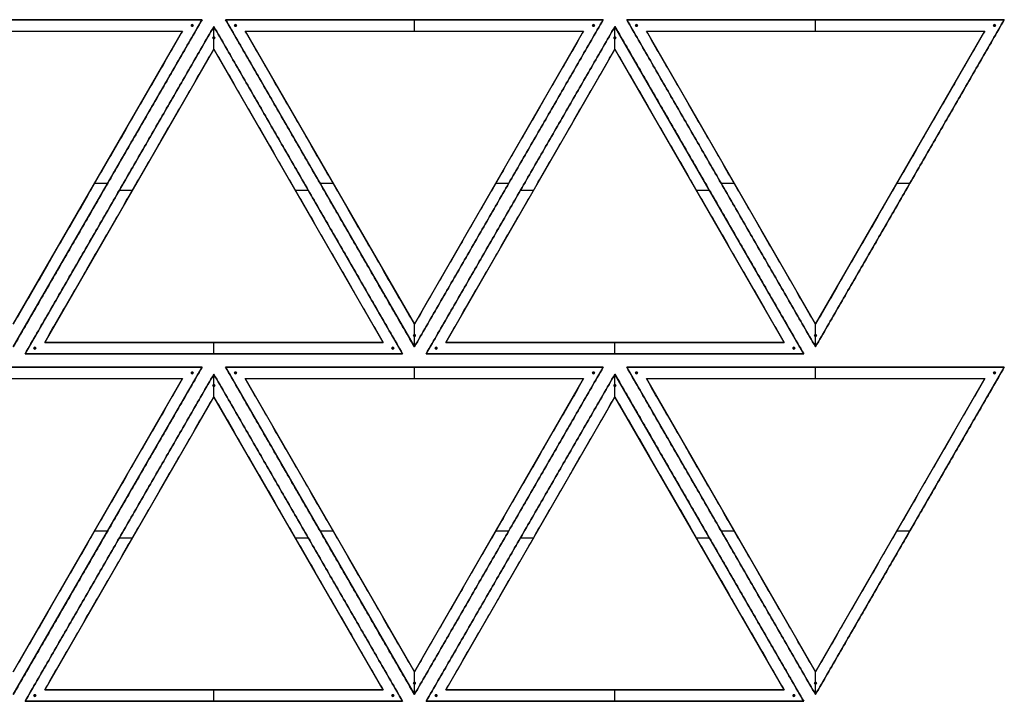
# Model space of a CAD drawing. Header units: millimetres. Extents: x -944 to 944, y -545 to 545.
# Tile 3 of 3: x -100 to 944, y -177 to 545. Entities that reach past the tile are written whole.
import ezdxf

# ---------------------------------------------------------------- set-up
doc = ezdxf.new("R2010")
doc.units = ezdxf.units.MM
doc.layers.add('Default', color=7, linetype='Continuous', true_color=0x000000)

msp = doc.modelspace()

# ---------------------------------------------------------------- linework, layer by layer
at = {"layer": 'Default', "color": 253, "true_color": 0xa6a5a1}
for p, q in [((-306.2, 544.9), (93.7, 544.9)), ((-106.3, 198.5), (93.7, 544.9)), ((118.7, 544.9), (318.7, 198.5)), ((118.7, 544.9), (518.7, 544.9)), ((318.7, 198.5), (518.7, 544.9)), ((318.7, 544.9, -37.5), (318.7, 544.9, 37.5)), ((318.7, 532.9, -37.5), (318.7, 544.9, -37.5)), ((318.7, 532.9, 37.5), (318.7, 544.9, 37.5)), ((543.7, 544.9), (743.7, 198.5)), ((543.7, 544.9), (943.7, 544.9)), ((743.7, 198.5), (943.7, 544.9)), ((743.7, 544.9, -37.5), (743.7, 544.9, 37.5)), ((743.7, 532.9, -37.5), (743.7, 544.9, -37.5)), ((743.7, 532.9, 37.5), (743.7, 544.9, 37.5)), ((-285.5, 532.9), (73, 532.9)), ((-106.3, 222.5), (73, 532.9)), ((139.5, 532.9), (498, 532.9)), ((139.5, 532.9), (318.7, 222.5)), ((318.7, 222.5), (498, 532.9)), ((318.7, 532.9, -37.5), (318.7, 532.9, 37.5)), ((564.5, 532.9), (923, 532.9)), ((564.5, 532.9), (743.7, 222.5)), ((743.7, 222.5), (923, 532.9)), ((743.7, 532.9, -37.5), (743.7, 532.9, 37.5)), ((-16.6, 377.7, -37.5), (-16.6, 377.7, 37.5)), ((229.1, 377.7, -37.5), (229.1, 377.7, 37.5)), ((408.4, 377.7, -37.5), (408.4, 377.7, 37.5)), ((654.1, 377.7, -37.5), (654.1, 377.7, 37.5)), ((833.4, 377.7, -37.5), (833.4, 377.7, 37.5)), ((-20.1, 371.7, -37.5), (-6.2, 371.7, -37.5)), ((-20.1, 371.7, 37.5), (-6.2, 371.7, 37.5)), ((-6.2, 371.7, -37.5), (-6.2, 371.7, 37.5)), ((218.7, 371.7, -37.5), (218.7, 371.7, 37.5)), ((218.7, 371.7, -37.5), (232.6, 371.7, -37.5)), ((218.7, 371.7, 37.5), (232.6, 371.7, 37.5)), ((404.9, 371.7, -37.5), (418.8, 371.7, -37.5)), ((404.9, 371.7, 37.5), (418.8, 371.7, 37.5)), ((418.8, 371.7, -37.5), (418.8, 371.7, 37.5)), ((643.7, 371.7, -37.5), (643.7, 371.7, 37.5)), ((643.7, 371.7, -37.5), (657.6, 371.7, -37.5)), ((643.7, 371.7, 37.5), (657.6, 371.7, 37.5)), ((829.9, 371.7, -37.5), (843.8, 371.7, -37.5)), ((829.9, 371.7, 37.5), (843.8, 371.7, 37.5)), ((843.8, 371.7, -37.5), (843.8, 371.7, 37.5)), ((318.7, 198.5, -37.5), (318.7, 222.5, -37.5)), ((318.7, 198.5, 37.5), (318.7, 222.5, 37.5)), ((743.7, 198.5, -37.5), (743.7, 222.5, -37.5)), ((743.7, 198.5, 37.5), (743.7, 222.5, 37.5)), ((-306.2, 176.8), (93.7, 176.8)), ((-106.3, -169.6), (93.7, 176.8)), ((118.7, 176.8), (318.7, -169.6)), ((118.7, 176.8), (518.7, 176.8)), ((318.7, -169.6), (518.7, 176.8)), ((318.7, 176.8, -37.5), (318.7, 176.8, 37.5)), ((318.7, 164.8, -37.5), (318.7, 176.8, -37.5)), ((318.7, 164.8, 37.5), (318.7, 176.8, 37.5)), ((543.7, 176.8), (743.7, -169.6)), ((543.7, 176.8), (943.7, 176.8)), ((743.7, -169.6), (943.7, 176.8)), ((743.7, 176.8, -37.5), (743.7, 176.8, 37.5)), ((743.7, 164.8, -37.5), (743.7, 176.8, -37.5)), ((743.7, 164.8, 37.5), (743.7, 176.8, 37.5)), ((-285.5, 164.8), (73, 164.8)), ((-106.3, -145.6), (73, 164.8)), ((139.5, 164.8), (498, 164.8)), ((139.5, 164.8), (318.7, -145.6)), ((318.7, -145.6), (498, 164.8)), ((318.7, 164.8, -37.5), (318.7, 164.8, 37.5)), ((564.5, 164.8), (923, 164.8)), ((564.5, 164.8), (743.7, -145.6)), ((743.7, -145.6), (923, 164.8)), ((743.7, 164.8, -37.5), (743.7, 164.8, 37.5)), ((-20.1, 3.6, -37.5), (-6.2, 3.6, -37.5)), ((-20.1, 3.6, 37.5), (-6.2, 3.6, 37.5)), ((-16.6, 9.6, -37.5), (-16.6, 9.6, 37.5)), ((-6.2, 3.6, -37.5), (-6.2, 3.6, 37.5)), ((218.7, 3.6, -37.5), (218.7, 3.6, 37.5)), ((218.7, 3.6, -37.5), (232.6, 3.6, -37.5)), ((218.7, 3.6, 37.5), (232.6, 3.6, 37.5)), ((229.1, 9.6, -37.5), (229.1, 9.6, 37.5)), ((404.9, 3.6, -37.5), (418.8, 3.6, -37.5)), ((404.9, 3.6, 37.5), (418.8, 3.6, 37.5)), ((408.4, 9.6, -37.5), (408.4, 9.6, 37.5)), ((418.8, 3.6, -37.5), (418.8, 3.6, 37.5)), ((643.7, 3.6, -37.5), (643.7, 3.6, 37.5)), ((643.7, 3.6, -37.5), (657.6, 3.6, -37.5)), ((643.7, 3.6, 37.5), (657.6, 3.6, 37.5)), ((654.1, 9.6, -37.5), (654.1, 9.6, 37.5)), ((829.9, 3.6, -37.5), (843.8, 3.6, -37.5)), ((829.9, 3.6, 37.5), (843.8, 3.6, 37.5)), ((833.4, 9.6, -37.5), (833.4, 9.6, 37.5)), ((843.8, 3.6, -37.5), (843.8, 3.6, 37.5)), ((318.7, -169.6, -37.5), (318.7, -145.6, -37.5)), ((318.7, -169.6, 37.5), (318.7, -145.6, 37.5)), ((743.7, -169.6, -37.5), (743.7, -145.6, -37.5)), ((743.7, -169.6, 37.5), (743.7, -145.6, 37.5))]:
    msp.add_line(p, q, dxfattribs=at)
at = {"layer": 'Default', "color": 177, "true_color": 0x353f88}
for p, q in [((106.2, 537.7), (-93.8, 191.2)), ((306.2, 191.2), (106.2, 537.7)), ((106.2, 513.7, -37.5), (106.2, 537.7, -37.5)), ((106.2, 513.7, 37.5), (106.2, 537.7, 37.5)), ((531.2, 537.7), (331.2, 191.2)), ((731.2, 191.2), (531.2, 537.7)), ((531.2, 513.7, -37.5), (531.2, 537.7, -37.5)), ((531.2, 513.7, 37.5), (531.2, 537.7, 37.5)), ((106.2, 513.7), (-73, 203.2)), ((285.5, 203.2), (106.2, 513.7)), ((531.2, 513.7), (352, 203.2)), ((710.5, 203.2), (531.2, 513.7)), ((6.2, 364.5, -37.5), (6.2, 364.5, 37.5)), ((6.2, 364.5, -37.5), (20.1, 364.5, -37.5)), ((6.2, 364.5, 37.5), (20.1, 364.5, 37.5)), ((16.6, 358.5, -37.5), (16.6, 358.5, 37.5)), ((192.4, 364.5, -37.5), (206.2, 364.5, -37.5)), ((192.4, 364.5, 37.5), (206.2, 364.5, 37.5)), ((195.9, 358.5, -37.5), (195.9, 358.5, 37.5)), ((206.2, 364.5, -37.5), (206.2, 364.5, 37.5)), ((431.2, 364.5, -37.5), (431.2, 364.5, 37.5)), ((431.2, 364.5, -37.5), (445.1, 364.5, -37.5)), ((431.2, 364.5, 37.5), (445.1, 364.5, 37.5)), ((441.6, 358.5, -37.5), (441.6, 358.5, 37.5)), ((617.4, 364.5, -37.5), (631.2, 364.5, -37.5)), ((617.4, 364.5, 37.5), (631.2, 364.5, 37.5)), ((620.9, 358.5, -37.5), (620.9, 358.5, 37.5)), ((631.2, 364.5, -37.5), (631.2, 364.5, 37.5)), ((-73, 203.2), (285.5, 203.2)), ((106.2, 191.2, -37.5), (106.2, 203.2, -37.5)), ((106.2, 191.2, 37.5), (106.2, 203.2, 37.5)), ((106.2, 203.2, 37.5), (106.2, 203.2, -37.5)), ((352, 203.2), (710.5, 203.2)), ((531.2, 191.2, -37.5), (531.2, 203.2, -37.5)), ((531.2, 191.2, 37.5), (531.2, 203.2, 37.5)), ((531.2, 203.2, 37.5), (531.2, 203.2, -37.5)), ((-93.8, 191.2), (306.2, 191.2)), ((106.2, 191.2, 37.5), (106.2, 191.2, -37.5)), ((331.2, 191.2), (731.2, 191.2)), ((531.2, 191.2, 37.5), (531.2, 191.2, -37.5)), ((106.2, 169.6), (-93.8, -176.8)), ((306.2, -176.8), (106.2, 169.6)), ((106.2, 145.6, -37.5), (106.2, 169.6, -37.5)), ((106.2, 145.6, 37.5), (106.2, 169.6, 37.5)), ((531.2, 169.6), (331.2, -176.8)), ((731.2, -176.8), (531.2, 169.6)), ((531.2, 145.6, -37.5), (531.2, 169.6, -37.5)), ((531.2, 145.6, 37.5), (531.2, 169.6, 37.5)), ((106.2, 145.6), (-73, -164.8)), ((285.5, -164.8), (106.2, 145.6)), ((531.2, 145.6), (352, -164.8)), ((710.5, -164.8), (531.2, 145.6)), ((6.2, -3.6, -37.5), (6.2, -3.6, 37.5)), ((6.2, -3.6, -37.5), (20.1, -3.6, -37.5)), ((6.2, -3.6, 37.5), (20.1, -3.6, 37.5)), ((16.6, -9.6, -37.5), (16.6, -9.6, 37.5)), ((192.4, -3.6, -37.5), (206.2, -3.6, -37.5)), ((192.4, -3.6, 37.5), (206.2, -3.6, 37.5)), ((195.9, -9.6, -37.5), (195.9, -9.6, 37.5)), ((206.2, -3.6, -37.5), (206.2, -3.6, 37.5)), ((431.2, -3.6, -37.5), (431.2, -3.6, 37.5)), ((431.2, -3.6, -37.5), (445.1, -3.6, -37.5)), ((431.2, -3.6, 37.5), (445.1, -3.6, 37.5)), ((441.6, -9.6, -37.5), (441.6, -9.6, 37.5)), ((617.4, -3.6, -37.5), (631.2, -3.6, -37.5)), ((617.4, -3.6, 37.5), (631.2, -3.6, 37.5)), ((620.9, -9.6, -37.5), (620.9, -9.6, 37.5)), ((631.2, -3.6, -37.5), (631.2, -3.6, 37.5)), ((-73, -164.8), (285.5, -164.8)), ((106.2, -176.8, -37.5), (106.2, -164.8, -37.5)), ((106.2, -176.8, 37.5), (106.2, -164.8, 37.5)), ((106.2, -164.8, 37.5), (106.2, -164.8, -37.5)), ((352, -164.8), (710.5, -164.8)), ((531.2, -176.8, -37.5), (531.2, -164.8, -37.5)), ((531.2, -176.8, 37.5), (531.2, -164.8, 37.5)), ((531.2, -164.8, 37.5), (531.2, -164.8, -37.5)), ((-93.8, -176.8), (306.2, -176.8)), ((106.2, -176.8, 37.5), (106.2, -176.8, -37.5)), ((331.2, -176.8), (731.2, -176.8)), ((531.2, -176.8, 37.5), (531.2, -176.8, -37.5))]:
    msp.add_line(p, q, dxfattribs=at)
at = {"layer": 'Default', "color": 253, "true_color": 0x999b9d}
for p, q in [((82.4, 538.9, 37.5), (84.4, 538.9, 37.5)), ((82.4, 538.9, 337.5), (84.4, 538.9, 337.5)), ((82.5, 538.4, 37.5), (82.5, 538.4, 337.5)), ((82.9, 539.7, 37.5), (82.9, 539.7, 337.5)), ((83.4, 537.9, 37.5), (83.4, 539.9, 37.5)), ((83.4, 537.9, 337.5), (83.4, 539.9, 337.5)), ((83.9, 538, 37.5), (83.9, 538, 337.5)), ((84.2, 539.4, 37.5), (84.2, 539.4, 337.5)), ((128.1, 538.9, 37.5), (130.1, 538.9, 37.5)), ((128.1, 538.9, 337.5), (130.1, 538.9, 337.5)), ((128.3, 539.4, 37.5), (128.3, 539.4, 337.5)), ((128.6, 538, 37.5), (128.6, 538, 337.5)), ((129.1, 537.9, 37.5), (129.1, 539.9, 37.5)), ((129.1, 537.9, 337.5), (129.1, 539.9, 337.5)), ((129.6, 539.7, 37.5), (129.6, 539.7, 337.5)), ((130, 538.4, 37.5), (130, 538.4, 337.5)), ((507.4, 538.9, 37.5), (509.4, 538.9, 37.5)), ((507.4, 538.9, 337.5), (509.4, 538.9, 337.5)), ((507.5, 538.4, 37.5), (507.5, 538.4, 337.5)), ((507.9, 539.7, 37.5), (507.9, 539.7, 337.5)), ((508.4, 537.9, 37.5), (508.4, 539.9, 37.5)), ((508.4, 537.9, 337.5), (508.4, 539.9, 337.5)), ((508.9, 538, 37.5), (508.9, 538, 337.5)), ((509.2, 539.4, 37.5), (509.2, 539.4, 337.5)), ((553.1, 538.9, 37.5), (555.1, 538.9, 37.5)), ((553.1, 538.9, 337.5), (555.1, 538.9, 337.5)), ((553.3, 539.4, 37.5), (553.3, 539.4, 337.5)), ((553.6, 538, 37.5), (553.6, 538, 337.5)), ((554.1, 537.9, 37.5), (554.1, 539.9, 37.5)), ((554.1, 537.9, 337.5), (554.1, 539.9, 337.5)), ((554.6, 539.7, 37.5), (554.6, 539.7, 337.5)), ((555, 538.4, 37.5), (555, 538.4, 337.5)), ((932.4, 538.9, 37.5), (934.4, 538.9, 37.5)), ((932.4, 538.9, 337.5), (934.4, 538.9, 337.5)), ((932.5, 538.4, 37.5), (932.5, 538.4, 337.5)), ((932.9, 539.7, 37.5), (932.9, 539.7, 337.5)), ((933.4, 537.9, 37.5), (933.4, 539.9, 37.5)), ((933.4, 537.9, 337.5), (933.4, 539.9, 337.5)), ((933.9, 538, 37.5), (933.9, 538, 337.5)), ((934.2, 539.4, 37.5), (934.2, 539.4, 337.5)), ((105.2, 525.7, 37.5), (105.2, 525.7, 337.5)), ((105.2, 525.7, 37.5), (107.2, 525.7, 37.5)), ((105.2, 525.7, 337.5), (107.2, 525.7, 337.5)), ((106.2, 526.7, 37.5), (106.2, 526.7, 337.5)), ((106.2, 524.7, 37.5), (106.2, 526.7, 37.5)), ((106.2, 524.7, 337.5), (106.2, 526.7, 337.5)), ((106.2, 524.7, 37.5), (106.2, 524.7, 337.5)), ((107.2, 525.7, 37.5), (107.2, 525.7, 337.5)), ((530.2, 525.7, 37.5), (530.2, 525.7, 337.5)), ((530.2, 525.7, 37.5), (532.2, 525.7, 37.5)), ((530.2, 525.7, 337.5), (532.2, 525.7, 337.5)), ((531.2, 524.7, 37.5), (531.2, 526.7, 37.5)), ((531.2, 524.7, 337.5), (531.2, 526.7, 337.5)), ((531.2, 524.7, 37.5), (531.2, 524.7, 337.5)), ((531.2, 526.7, 37.5), (531.2, 526.7, 337.5)), ((532.2, 525.7, 37.5), (532.2, 525.7, 337.5)), ((317.7, 210.5, 37.5), (319.8, 210.5, 37.5)), ((317.7, 210.5, 337.5), (319.8, 210.5, 337.5)), ((317.7, 210.5, 37.5), (317.7, 210.5, 337.5)), ((318.7, 211.5, 37.5), (318.7, 211.5, 337.5)), ((318.7, 209.5, 37.5), (318.7, 211.5, 37.5)), ((318.7, 209.5, 337.5), (318.7, 211.5, 337.5)), ((318.7, 209.5, 37.5), (318.7, 209.5, 337.5)), ((319.8, 210.5, 37.5), (319.8, 210.5, 337.5)), ((742.8, 210.5, 37.5), (742.8, 210.5, 337.5)), ((742.8, 210.5, 37.5), (744.8, 210.5, 37.5)), ((742.8, 210.5, 337.5), (744.8, 210.5, 337.5)), ((743.7, 211.5, 37.5), (743.7, 211.5, 337.5)), ((743.7, 209.5, 37.5), (743.7, 211.5, 37.5)), ((743.7, 209.5, 337.5), (743.7, 211.5, 337.5)), ((743.7, 209.5, 37.5), (743.7, 209.5, 337.5)), ((744.8, 210.5, 37.5), (744.8, 210.5, 337.5)), ((-83.4, 196.2, 37.5), (-83.4, 198.2, 37.5)), ((-83.4, 196.2, 337.5), (-83.4, 198.2, 337.5)), ((295.9, 196.2, 37.5), (295.9, 198.2, 37.5)), ((295.9, 196.2, 337.5), (295.9, 198.2, 337.5)), ((341.6, 196.2, 37.5), (341.6, 198.2, 37.5)), ((341.6, 196.2, 337.5), (341.6, 198.2, 337.5)), ((720.9, 196.2, 37.5), (720.9, 198.2, 37.5)), ((720.9, 196.2, 337.5), (720.9, 198.2, 337.5)), ((-84.4, 197.2, 37.5), (-82.4, 197.2, 37.5)), ((-84.4, 197.2, 337.5), (-82.4, 197.2, 337.5)), ((-84.2, 196.7, 37.5), (-84.2, 196.7, 337.5)), ((-83.9, 198.1, 37.5), (-83.9, 198.1, 337.5)), ((-82.9, 196.4, 37.5), (-82.9, 196.4, 337.5)), ((-82.5, 197.7, 37.5), (-82.5, 197.7, 337.5)), ((294.9, 197.2, 37.5), (296.9, 197.2, 37.5)), ((294.9, 197.2, 337.5), (296.9, 197.2, 337.5)), ((295, 197.7, 37.5), (295, 197.7, 337.5)), ((295.4, 196.4, 37.5), (295.4, 196.4, 337.5)), ((296.4, 198.1, 37.5), (296.4, 198.1, 337.5)), ((296.7, 196.7, 37.5), (296.7, 196.7, 337.5)), ((340.6, 197.2, 37.5), (342.6, 197.2, 37.5)), ((340.6, 197.2, 337.5), (342.6, 197.2, 337.5)), ((340.8, 196.7, 37.5), (340.8, 196.7, 337.5)), ((341.1, 198.1, 37.5), (341.1, 198.1, 337.5)), ((342.1, 196.4, 37.5), (342.1, 196.4, 337.5)), ((342.5, 197.7, 37.5), (342.5, 197.7, 337.5)), ((719.9, 197.2, 37.5), (721.9, 197.2, 37.5)), ((719.9, 197.2, 337.5), (721.9, 197.2, 337.5)), ((720, 197.7, 37.5), (720, 197.7, 337.5)), ((720.4, 196.4, 37.5), (720.4, 196.4, 337.5)), ((721.4, 198.1, 37.5), (721.4, 198.1, 337.5)), ((721.7, 196.7, 37.5), (721.7, 196.7, 337.5)), ((82.4, 170.8, 37.5), (84.4, 170.8, 37.5)), ((82.4, 170.8, 337.5), (84.4, 170.8, 337.5)), ((82.5, 170.3, 37.5), (82.5, 170.3, 337.5)), ((82.9, 171.7, 37.5), (82.9, 171.7, 337.5)), ((83.4, 169.8, 37.5), (83.4, 171.8, 37.5)), ((83.4, 169.8, 337.5), (83.4, 171.8, 337.5)), ((83.9, 169.9, 37.5), (83.9, 169.9, 337.5)), ((84.2, 171.3, 37.5), (84.2, 171.3, 337.5)), ((128.1, 170.8, 37.5), (130.1, 170.8, 37.5)), ((128.1, 170.8, 337.5), (130.1, 170.8, 337.5)), ((128.3, 171.3, 37.5), (128.3, 171.3, 337.5)), ((128.6, 169.9, 37.5), (128.6, 169.9, 337.5)), ((129.1, 169.8, 37.5), (129.1, 171.8, 37.5)), ((129.1, 169.8, 337.5), (129.1, 171.8, 337.5)), ((129.6, 171.7, 37.5), (129.6, 171.7, 337.5)), ((130, 170.3, 37.5), (130, 170.3, 337.5)), ((507.4, 170.8, 37.5), (509.4, 170.8, 37.5)), ((507.4, 170.8, 337.5), (509.4, 170.8, 337.5)), ((507.5, 170.3, 37.5), (507.5, 170.3, 337.5)), ((507.9, 171.7, 37.5), (507.9, 171.7, 337.5)), ((508.4, 169.8, 37.5), (508.4, 171.8, 37.5)), ((508.4, 169.8, 337.5), (508.4, 171.8, 337.5)), ((508.9, 169.9, 37.5), (508.9, 169.9, 337.5)), ((509.2, 171.3, 37.5), (509.2, 171.3, 337.5)), ((553.1, 170.8, 37.5), (555.1, 170.8, 37.5)), ((553.1, 170.8, 337.5), (555.1, 170.8, 337.5)), ((553.3, 171.3, 37.5), (553.3, 171.3, 337.5)), ((553.6, 169.9, 37.5), (553.6, 169.9, 337.5)), ((554.1, 169.8, 37.5), (554.1, 171.8, 37.5)), ((554.1, 169.8, 337.5), (554.1, 171.8, 337.5)), ((554.6, 171.7, 37.5), (554.6, 171.7, 337.5)), ((555, 170.3, 37.5), (555, 170.3, 337.5)), ((932.4, 170.8, 37.5), (934.4, 170.8, 37.5)), ((932.4, 170.8, 337.5), (934.4, 170.8, 337.5)), ((932.5, 170.3, 37.5), (932.5, 170.3, 337.5)), ((932.9, 171.7, 37.5), (932.9, 171.7, 337.5)), ((933.4, 169.8, 37.5), (933.4, 171.8, 37.5)), ((933.4, 169.8, 337.5), (933.4, 171.8, 337.5)), ((933.9, 169.9, 37.5), (933.9, 169.9, 337.5)), ((934.2, 171.3, 37.5), (934.2, 171.3, 337.5)), ((105.2, 157.6, 37.5), (105.2, 157.6, 337.5)), ((105.2, 157.6, 37.5), (107.2, 157.6, 37.5)), ((105.2, 157.6, 337.5), (107.2, 157.6, 337.5)), ((106.2, 158.6, 37.5), (106.2, 158.6, 337.5)), ((106.2, 156.6, 37.5), (106.2, 158.6, 37.5)), ((106.2, 156.6, 337.5), (106.2, 158.6, 337.5)), ((106.2, 156.6, 37.5), (106.2, 156.6, 337.5)), ((107.2, 157.6, 37.5), (107.2, 157.6, 337.5)), ((530.2, 157.6, 37.5), (530.2, 157.6, 337.5)), ((530.2, 157.6, 37.5), (532.2, 157.6, 37.5)), ((530.2, 157.6, 337.5), (532.2, 157.6, 337.5)), ((531.2, 158.6, 37.5), (531.2, 158.6, 337.5)), ((531.2, 156.6, 37.5), (531.2, 158.6, 37.5)), ((531.2, 156.6, 337.5), (531.2, 158.6, 337.5)), ((531.2, 156.6, 37.5), (531.2, 156.6, 337.5)), ((532.2, 157.6, 37.5), (532.2, 157.6, 337.5)), ((317.7, -157.6, 37.5), (319.8, -157.6, 37.5)), ((317.7, -157.6, 337.5), (319.8, -157.6, 337.5)), ((317.7, -157.6, 37.5), (317.7, -157.6, 337.5)), ((318.7, -156.6, 37.5), (318.7, -156.6, 337.5)), ((318.7, -158.6, 37.5), (318.7, -156.6, 37.5)), ((318.7, -158.6, 337.5), (318.7, -156.6, 337.5)), ((318.7, -158.6, 37.5), (318.7, -158.6, 337.5)), ((319.8, -157.6, 37.5), (319.8, -157.6, 337.5)), ((742.8, -157.6, 37.5), (742.8, -157.6, 337.5)), ((742.8, -157.6, 37.5), (744.8, -157.6, 37.5)), ((742.8, -157.6, 337.5), (744.8, -157.6, 337.5)), ((743.7, -156.6, 37.5), (743.7, -156.6, 337.5)), ((743.7, -158.6, 37.5), (743.7, -156.6, 37.5)), ((743.7, -158.6, 337.5), (743.7, -156.6, 337.5)), ((743.7, -158.6, 37.5), (743.7, -158.6, 337.5)), ((744.8, -157.6, 37.5), (744.8, -157.6, 337.5)), ((-84.4, -170.8, 37.5), (-82.4, -170.8, 37.5)), ((-84.4, -170.8, 337.5), (-82.4, -170.8, 337.5)), ((-84.2, -171.3, 37.5), (-84.2, -171.3, 337.5)), ((-83.9, -169.9, 37.5), (-83.9, -169.9, 337.5)), ((-83.4, -171.8, 37.5), (-83.4, -169.8, 37.5)), ((-83.4, -171.8, 337.5), (-83.4, -169.8, 337.5)), ((-82.9, -171.7, 37.5), (-82.9, -171.7, 337.5)), ((-82.5, -170.3, 37.5), (-82.5, -170.3, 337.5)), ((294.9, -170.8, 37.5), (296.9, -170.8, 37.5)), ((294.9, -170.8, 337.5), (296.9, -170.8, 337.5)), ((295, -170.3, 37.5), (295, -170.3, 337.5)), ((295.4, -171.7, 37.5), (295.4, -171.7, 337.5)), ((295.9, -171.8, 37.5), (295.9, -169.8, 37.5)), ((295.9, -171.8, 337.5), (295.9, -169.8, 337.5)), ((296.4, -169.9, 37.5), (296.4, -169.9, 337.5)), ((296.7, -171.3, 37.5), (296.7, -171.3, 337.5)), ((340.6, -170.8, 37.5), (342.6, -170.8, 37.5)), ((340.6, -170.8, 337.5), (342.6, -170.8, 337.5)), ((340.8, -171.3, 37.5), (340.8, -171.3, 337.5)), ((341.1, -169.9, 37.5), (341.1, -169.9, 337.5)), ((341.6, -171.8, 37.5), (341.6, -169.8, 37.5)), ((341.6, -171.8, 337.5), (341.6, -169.8, 337.5)), ((342.1, -171.7, 37.5), (342.1, -171.7, 337.5)), ((342.5, -170.3, 37.5), (342.5, -170.3, 337.5)), ((719.9, -170.8, 37.5), (721.9, -170.8, 37.5)), ((719.9, -170.8, 337.5), (721.9, -170.8, 337.5)), ((720, -170.3, 37.5), (720, -170.3, 337.5)), ((720.4, -171.7, 37.5), (720.4, -171.7, 337.5)), ((720.9, -171.8, 37.5), (720.9, -169.8, 37.5)), ((720.9, -171.8, 337.5), (720.9, -169.8, 337.5)), ((721.4, -169.9, 37.5), (721.4, -169.9, 337.5)), ((721.7, -171.3, 37.5), (721.7, -171.3, 337.5))]:
    msp.add_line(p, q, dxfattribs=at)
for centre in [(83.4, 538.9, 37.5), (83.4, 538.9, 187.5), (129.1, 538.9, 37.5), (129.1, 538.9, 187.5), (508.4, 538.9, 37.5), (508.4, 538.9, 187.5), (554.1, 538.9, 37.5), (554.1, 538.9, 187.5), (933.4, 538.9, 37.5), (933.4, 538.9, 187.5), (106.2, 525.7, 37.5), (106.2, 525.7, 187.5), (531.2, 525.7, 37.5), (531.2, 525.7, 187.5), (318.7, 210.5, 37.5), (318.7, 210.5, 187.5), (743.7, 210.5, 37.5), (743.7, 210.5, 187.5), (-83.4, 197.2, 37.5), (-83.4, 197.2, 187.5), (295.9, 197.2, 37.5), (295.9, 197.2, 187.5), (341.6, 197.2, 37.5), (341.6, 197.2, 187.5), (720.9, 197.2, 37.5), (720.9, 197.2, 187.5), (83.4, 170.8, 37.5), (83.4, 170.8, 187.5), (129.1, 170.8, 37.5), (129.1, 170.8, 187.5), (508.4, 170.8, 37.5), (508.4, 170.8, 187.5), (554.1, 170.8, 37.5), (554.1, 170.8, 187.5), (933.4, 170.8, 37.5), (933.4, 170.8, 187.5), (106.2, 157.6, 37.5), (106.2, 157.6, 187.5), (531.2, 157.6, 37.5), (531.2, 157.6, 187.5), (318.7, -157.6, 37.5), (318.7, -157.6, 187.5), (743.7, -157.6, 37.5), (743.7, -157.6, 187.5), (-83.4, -170.8, 37.5), (-83.4, -170.8, 187.5), (295.9, -170.8, 37.5), (295.9, -170.8, 187.5), (341.6, -170.8, 37.5), (341.6, -170.8, 187.5), (720.9, -170.8, 37.5), (720.9, -170.8, 187.5)]:
    msp.add_circle(centre, 1, dxfattribs=at)
at = {"layer": 'Default', "color": 253, "true_color": 0x999b9d, "extrusion": (0, 0, -1)}
for centre in [(-83.4, 538.9, -337.5), (-129.1, 538.9, -337.5), (-508.4, 538.9, -337.5), (-554.1, 538.9, -337.5), (-933.4, 538.9, -337.5), (-106.3, 525.7, -337.5), (-531.2, 525.7, -337.5), (-318.8, 210.5, -337.5), (-743.8, 210.5, -337.5), (83.4, 197.2, -337.5), (-295.9, 197.2, -337.5), (-341.6, 197.2, -337.5), (-720.9, 197.2, -337.5), (-83.4, 170.8, -337.5), (-129.1, 170.8, -337.5), (-508.4, 170.8, -337.5), (-554.1, 170.8, -337.5), (-933.4, 170.8, -337.5), (-106.3, 157.6, -337.5), (-531.2, 157.6, -337.5), (-318.8, -157.6, -337.5), (-743.8, -157.6, -337.5), (83.4, -170.8, -337.5), (-295.9, -170.8, -337.5), (-341.6, -170.8, -337.5), (-720.9, -170.8, -337.5)]:
    msp.add_circle(centre, 1, dxfattribs=at)
at = {"layer": 'Default', "color": 253, "true_color": 0xa6a5a1}
for points in [[(93.7, 544.9, -37.5), (-106.3, 544.9, -37.5), (-306.2, 544.9, -37.5)], [(-306.2, 544.9, 37.5), (-106.3, 544.9, 37.5), (93.7, 544.9, 37.5)], [(-106.3, 198.5, -37.5), (-6.2, 371.7, -37.5), (93.7, 544.9, -37.5)], [(93.7, 544.9, 37.5), (-6.2, 371.7, 37.5), (-106.3, 198.5, 37.5)], [(93.7, 544.9, -37.5), (93.7, 544.9), (93.7, 544.9, 37.5)], [(118.7, 544.9, 37.5), (118.7, 544.9), (118.7, 544.9, -37.5)], [(518.7, 544.9, -37.5), (318.7, 544.9, -37.5), (118.7, 544.9, -37.5)], [(118.7, 544.9, 37.5), (318.7, 544.9, 37.5), (518.7, 544.9, 37.5)], [(118.7, 544.9, -37.5), (218.7, 371.7, -37.5), (318.7, 198.5, -37.5)], [(318.7, 198.5, 37.5), (218.7, 371.7, 37.5), (118.7, 544.9, 37.5)], [(318.7, 198.5, -37.5), (418.8, 371.7, -37.5), (518.7, 544.9, -37.5)], [(518.7, 544.9, 37.5), (418.8, 371.7, 37.5), (318.7, 198.5, 37.5)], [(518.7, 544.9, -37.5), (518.7, 544.9), (518.7, 544.9, 37.5)], [(543.7, 544.9, 37.5), (543.7, 544.9), (543.7, 544.9, -37.5)], [(943.7, 544.9, -37.5), (743.7, 544.9, -37.5), (543.7, 544.9, -37.5)], [(543.7, 544.9, 37.5), (743.7, 544.9, 37.5), (943.7, 544.9, 37.5)], [(543.7, 544.9, -37.5), (643.7, 371.7, -37.5), (743.7, 198.5, -37.5)], [(743.7, 198.5, 37.5), (643.7, 371.7, 37.5), (543.7, 544.9, 37.5)], [(743.7, 198.5, -37.5), (843.8, 371.7, -37.5), (943.7, 544.9, -37.5)], [(943.7, 544.9, 37.5), (843.8, 371.7, 37.5), (743.7, 198.5, 37.5)], [(943.7, 544.9, -37.5), (943.7, 544.9), (943.7, 544.9, 37.5)], [(-285.5, 532.9, -37.5), (-106.3, 532.9, -37.5), (73, 532.9, -37.5)], [(-285.5, 532.9, 37.5), (-106.3, 532.9, 37.5), (73, 532.9, 37.5)], [(73, 532.9, -37.5), (-16.6, 377.7, -37.5), (-106.3, 222.5, -37.5)], [(73, 532.9, 37.5), (-16.6, 377.7, 37.5), (-106.3, 222.5, 37.5)], [(73, 532.9, 37.5), (73, 532.9), (73, 532.9, -37.5)], [(139.5, 532.9, -37.5), (318.7, 532.9, -37.5), (498, 532.9, -37.5)], [(318.7, 222.5, -37.5), (229.1, 377.7, -37.5), (139.5, 532.9, -37.5)], [(318.7, 222.5, 37.5), (229.1, 377.7, 37.5), (139.5, 532.9, 37.5)], [(139.5, 532.9, 37.5), (318.7, 532.9, 37.5), (498, 532.9, 37.5)], [(139.5, 532.9, -37.5), (139.5, 532.9), (139.5, 532.9, 37.5)], [(498, 532.9, -37.5), (408.4, 377.7, -37.5), (318.7, 222.5, -37.5)], [(498, 532.9, 37.5), (408.4, 377.7, 37.5), (318.7, 222.5, 37.5)], [(498, 532.9, 37.5), (498, 532.9), (498, 532.9, -37.5)], [(564.5, 532.9, -37.5), (743.7, 532.9, -37.5), (923, 532.9, -37.5)], [(743.7, 222.5, -37.5), (654.1, 377.7, -37.5), (564.5, 532.9, -37.5)], [(743.7, 222.5, 37.5), (654.1, 377.7, 37.5), (564.5, 532.9, 37.5)], [(564.5, 532.9, 37.5), (743.7, 532.9, 37.5), (923, 532.9, 37.5)], [(564.5, 532.9, -37.5), (564.5, 532.9), (564.5, 532.9, 37.5)], [(923, 532.9, -37.5), (833.4, 377.7, -37.5), (743.7, 222.5, -37.5)], [(923, 532.9, 37.5), (833.4, 377.7, 37.5), (743.7, 222.5, 37.5)], [(923, 532.9, 37.5), (923, 532.9), (923, 532.9, -37.5)], [(318.7, 222.5, 37.5), (318.7, 222.5), (318.7, 222.5, -37.5)], [(743.7, 222.5, 37.5), (743.7, 222.5), (743.7, 222.5, -37.5)], [(318.7, 198.5, -37.5), (318.7, 198.5), (318.7, 198.5, 37.5)], [(743.7, 198.5, -37.5), (743.7, 198.5), (743.7, 198.5, 37.5)], [(93.7, 176.8, -37.5), (-106.3, 176.8, -37.5), (-306.2, 176.8, -37.5)], [(-306.2, 176.8, 37.5), (-106.3, 176.8, 37.5), (93.7, 176.8, 37.5)], [(-106.3, -169.6, -37.5), (-6.2, 3.6, -37.5), (93.7, 176.8, -37.5)], [(93.7, 176.8, 37.5), (-6.2, 3.6, 37.5), (-106.3, -169.6, 37.5)], [(93.7, 176.8, -37.5), (93.7, 176.8), (93.7, 176.8, 37.5)], [(118.7, 176.8, 37.5), (118.7, 176.8), (118.7, 176.8, -37.5)], [(518.7, 176.8, -37.5), (318.7, 176.8, -37.5), (118.7, 176.8, -37.5)], [(118.7, 176.8, 37.5), (318.7, 176.8, 37.5), (518.7, 176.8, 37.5)], [(118.7, 176.8, -37.5), (218.7, 3.6, -37.5), (318.7, -169.6, -37.5)], [(318.7, -169.6, 37.5), (218.7, 3.6, 37.5), (118.7, 176.8, 37.5)], [(318.7, -169.6, -37.5), (418.8, 3.6, -37.5), (518.7, 176.8, -37.5)], [(518.7, 176.8, 37.5), (418.8, 3.6, 37.5), (318.7, -169.6, 37.5)], [(518.7, 176.8, -37.5), (518.7, 176.8), (518.7, 176.8, 37.5)], [(543.7, 176.8, 37.5), (543.7, 176.8), (543.7, 176.8, -37.5)], [(943.7, 176.8, -37.5), (743.7, 176.8, -37.5), (543.7, 176.8, -37.5)], [(543.7, 176.8, 37.5), (743.7, 176.8, 37.5), (943.7, 176.8, 37.5)], [(543.7, 176.8, -37.5), (643.7, 3.6, -37.5), (743.7, -169.6, -37.5)], [(743.7, -169.6, 37.5), (643.7, 3.6, 37.5), (543.7, 176.8, 37.5)], [(743.7, -169.6, -37.5), (843.8, 3.6, -37.5), (943.7, 176.8, -37.5)], [(943.7, 176.8, 37.5), (843.8, 3.6, 37.5), (743.7, -169.6, 37.5)], [(943.7, 176.8, -37.5), (943.7, 176.8), (943.7, 176.8, 37.5)], [(-285.5, 164.8, -37.5), (-106.3, 164.8, -37.5), (73, 164.8, -37.5)], [(-285.5, 164.8, 37.5), (-106.3, 164.8, 37.5), (73, 164.8, 37.5)], [(73, 164.8, -37.5), (-16.6, 9.6, -37.5), (-106.3, -145.6, -37.5)], [(73, 164.8, 37.5), (-16.6, 9.6, 37.5), (-106.3, -145.6, 37.5)], [(73, 164.8, 37.5), (73, 164.8), (73, 164.8, -37.5)], [(139.5, 164.8, -37.5), (318.7, 164.8, -37.5), (498, 164.8, -37.5)], [(318.7, -145.6, -37.5), (229.1, 9.6, -37.5), (139.5, 164.8, -37.5)], [(318.7, -145.6, 37.5), (229.1, 9.6, 37.5), (139.5, 164.8, 37.5)], [(139.5, 164.8, 37.5), (318.7, 164.8, 37.5), (498, 164.8, 37.5)], [(139.5, 164.8, -37.5), (139.5, 164.8), (139.5, 164.8, 37.5)], [(498, 164.8, -37.5), (408.4, 9.6, -37.5), (318.7, -145.6, -37.5)], [(498, 164.8, 37.5), (408.4, 9.6, 37.5), (318.7, -145.6, 37.5)], [(498, 164.8, 37.5), (498, 164.8), (498, 164.8, -37.5)], [(564.5, 164.8, -37.5), (743.7, 164.8, -37.5), (923, 164.8, -37.5)], [(743.7, -145.6, -37.5), (654.1, 9.6, -37.5), (564.5, 164.8, -37.5)], [(743.7, -145.6, 37.5), (654.1, 9.6, 37.5), (564.5, 164.8, 37.5)], [(564.5, 164.8, 37.5), (743.7, 164.8, 37.5), (923, 164.8, 37.5)], [(564.5, 164.8, -37.5), (564.5, 164.8), (564.5, 164.8, 37.5)], [(923, 164.8, -37.5), (833.4, 9.6, -37.5), (743.7, -145.6, -37.5)], [(923, 164.8, 37.5), (833.4, 9.6, 37.5), (743.7, -145.6, 37.5)], [(923, 164.8, 37.5), (923, 164.8), (923, 164.8, -37.5)], [(318.7, -145.6, 37.5), (318.7, -145.6), (318.7, -145.6, -37.5)], [(743.7, -145.6, 37.5), (743.7, -145.6), (743.7, -145.6, -37.5)], [(318.7, -169.6, -37.5), (318.7, -169.6), (318.7, -169.6, 37.5)], [(743.7, -169.6, -37.5), (743.7, -169.6), (743.7, -169.6, 37.5)]]:
    msp.add_open_spline(points, degree=2, dxfattribs=at)
at = {"layer": 'Default', "color": 177, "true_color": 0x353f88}
for points in [[(106.2, 537.7, -37.5), (6.2, 364.5, -37.5), (-93.8, 191.2, -37.5)], [(-93.8, 191.2, 37.5), (6.2, 364.5, 37.5), (106.2, 537.7, 37.5)], [(106.2, 537.7, -37.5), (106.2, 537.7), (106.2, 537.7, 37.5)], [(306.2, 191.2, -37.5), (206.2, 364.5, -37.5), (106.2, 537.7, -37.5)], [(106.2, 537.7, 37.5), (206.2, 364.5, 37.5), (306.2, 191.2, 37.5)], [(531.2, 537.7, -37.5), (431.2, 364.5, -37.5), (331.2, 191.2, -37.5)], [(331.2, 191.2, 37.5), (431.2, 364.5, 37.5), (531.2, 537.7, 37.5)], [(531.2, 537.7, -37.5), (531.2, 537.7), (531.2, 537.7, 37.5)], [(731.2, 191.2, -37.5), (631.2, 364.5, -37.5), (531.2, 537.7, -37.5)], [(531.2, 537.7, 37.5), (631.2, 364.5, 37.5), (731.2, 191.2, 37.5)], [(-73, 203.2, -37.5), (16.6, 358.5, -37.5), (106.2, 513.7, -37.5)], [(-73, 203.2, 37.5), (16.6, 358.5, 37.5), (106.2, 513.7, 37.5)], [(106.2, 513.7, -37.5), (195.9, 358.5, -37.5), (285.5, 203.2, -37.5)], [(106.2, 513.7, 37.5), (195.9, 358.5, 37.5), (285.5, 203.2, 37.5)], [(106.2, 513.7, 37.5), (106.2, 513.7), (106.2, 513.7, -37.5)], [(352, 203.2, -37.5), (441.6, 358.5, -37.5), (531.2, 513.7, -37.5)], [(352, 203.2, 37.5), (441.6, 358.5, 37.5), (531.2, 513.7, 37.5)], [(531.2, 513.7, -37.5), (620.9, 358.5, -37.5), (710.5, 203.2, -37.5)], [(531.2, 513.7, 37.5), (620.9, 358.5, 37.5), (710.5, 203.2, 37.5)], [(531.2, 513.7, 37.5), (531.2, 513.7), (531.2, 513.7, -37.5)], [(285.5, 203.2, -37.5), (106.2, 203.2, -37.5), (-73, 203.2, -37.5)], [(285.5, 203.2, 37.5), (106.2, 203.2, 37.5), (-73, 203.2, 37.5)], [(-73, 203.2, 37.5), (-73, 203.2), (-73, 203.2, -37.5)], [(285.5, 203.2, -37.5), (285.5, 203.2), (285.5, 203.2, 37.5)], [(710.5, 203.2, -37.5), (531.2, 203.2, -37.5), (352, 203.2, -37.5)], [(710.5, 203.2, 37.5), (531.2, 203.2, 37.5), (352, 203.2, 37.5)], [(352, 203.2, 37.5), (352, 203.2), (352, 203.2, -37.5)], [(710.5, 203.2, -37.5), (710.5, 203.2), (710.5, 203.2, 37.5)], [(-93.8, 191.2, -37.5), (106.2, 191.2, -37.5), (306.2, 191.2, -37.5)], [(306.2, 191.2, 37.5), (106.2, 191.2, 37.5), (-93.8, 191.2, 37.5)], [(-93.8, 191.2, -37.5), (-93.8, 191.2), (-93.8, 191.2, 37.5)], [(306.2, 191.2, 37.5), (306.2, 191.2), (306.2, 191.2, -37.5)], [(331.2, 191.2, -37.5), (531.2, 191.2, -37.5), (731.2, 191.2, -37.5)], [(731.2, 191.2, 37.5), (531.2, 191.2, 37.5), (331.2, 191.2, 37.5)], [(331.2, 191.2, -37.5), (331.2, 191.2), (331.2, 191.2, 37.5)], [(731.2, 191.2, 37.5), (731.2, 191.2), (731.2, 191.2, -37.5)], [(106.2, 169.6, -37.5), (6.2, -3.6, -37.5), (-93.8, -176.8, -37.5)], [(-93.8, -176.8, 37.5), (6.2, -3.6, 37.5), (106.2, 169.6, 37.5)], [(106.2, 169.6, -37.5), (106.2, 169.6), (106.2, 169.6, 37.5)], [(306.2, -176.8, -37.5), (206.2, -3.6, -37.5), (106.2, 169.6, -37.5)], [(106.2, 169.6, 37.5), (206.2, -3.6, 37.5), (306.2, -176.8, 37.5)], [(531.2, 169.6, -37.5), (431.2, -3.6, -37.5), (331.2, -176.8, -37.5)], [(331.2, -176.8, 37.5), (431.2, -3.6, 37.5), (531.2, 169.6, 37.5)], [(531.2, 169.6, -37.5), (531.2, 169.6), (531.2, 169.6, 37.5)], [(731.2, -176.8, -37.5), (631.2, -3.6, -37.5), (531.2, 169.6, -37.5)], [(531.2, 169.6, 37.5), (631.2, -3.6, 37.5), (731.2, -176.8, 37.5)], [(-73, -164.8, -37.5), (16.6, -9.6, -37.5), (106.2, 145.6, -37.5)], [(-73, -164.8, 37.5), (16.6, -9.6, 37.5), (106.2, 145.6, 37.5)], [(106.2, 145.6, -37.5), (195.9, -9.6, -37.5), (285.5, -164.8, -37.5)], [(106.2, 145.6, 37.5), (195.9, -9.6, 37.5), (285.5, -164.8, 37.5)], [(106.2, 145.6, 37.5), (106.2, 145.6), (106.2, 145.6, -37.5)], [(352, -164.8, -37.5), (441.6, -9.6, -37.5), (531.2, 145.6, -37.5)], [(352, -164.8, 37.5), (441.6, -9.6, 37.5), (531.2, 145.6, 37.5)], [(531.2, 145.6, -37.5), (620.9, -9.6, -37.5), (710.5, -164.8, -37.5)], [(531.2, 145.6, 37.5), (620.9, -9.6, 37.5), (710.5, -164.8, 37.5)], [(531.2, 145.6, 37.5), (531.2, 145.6), (531.2, 145.6, -37.5)], [(285.5, -164.8, -37.5), (106.2, -164.8, -37.5), (-73, -164.8, -37.5)], [(285.5, -164.8, 37.5), (106.2, -164.8, 37.5), (-73, -164.8, 37.5)], [(-73, -164.8, 37.5), (-73, -164.8), (-73, -164.8, -37.5)], [(285.5, -164.8, -37.5), (285.5, -164.8), (285.5, -164.8, 37.5)], [(710.5, -164.8, -37.5), (531.2, -164.8, -37.5), (352, -164.8, -37.5)], [(710.5, -164.8, 37.5), (531.2, -164.8, 37.5), (352, -164.8, 37.5)], [(352, -164.8, 37.5), (352, -164.8), (352, -164.8, -37.5)], [(710.5, -164.8, -37.5), (710.5, -164.8), (710.5, -164.8, 37.5)], [(-93.8, -176.8, -37.5), (106.2, -176.8, -37.5), (306.2, -176.8, -37.5)], [(306.2, -176.8, 37.5), (106.2, -176.8, 37.5), (-93.8, -176.8, 37.5)], [(-93.8, -176.8, -37.5), (-93.8, -176.8), (-93.8, -176.8, 37.5)], [(306.2, -176.8, 37.5), (306.2, -176.8), (306.2, -176.8, -37.5)], [(331.2, -176.8, -37.5), (531.2, -176.8, -37.5), (731.2, -176.8, -37.5)], [(731.2, -176.8, 37.5), (531.2, -176.8, 37.5), (331.2, -176.8, 37.5)], [(331.2, -176.8, -37.5), (331.2, -176.8), (331.2, -176.8, 37.5)], [(731.2, -176.8, 37.5), (731.2, -176.8), (731.2, -176.8, -37.5)]]:
    msp.add_open_spline(points, degree=2, dxfattribs=at)

doc.saveas('drawing.dxf')
